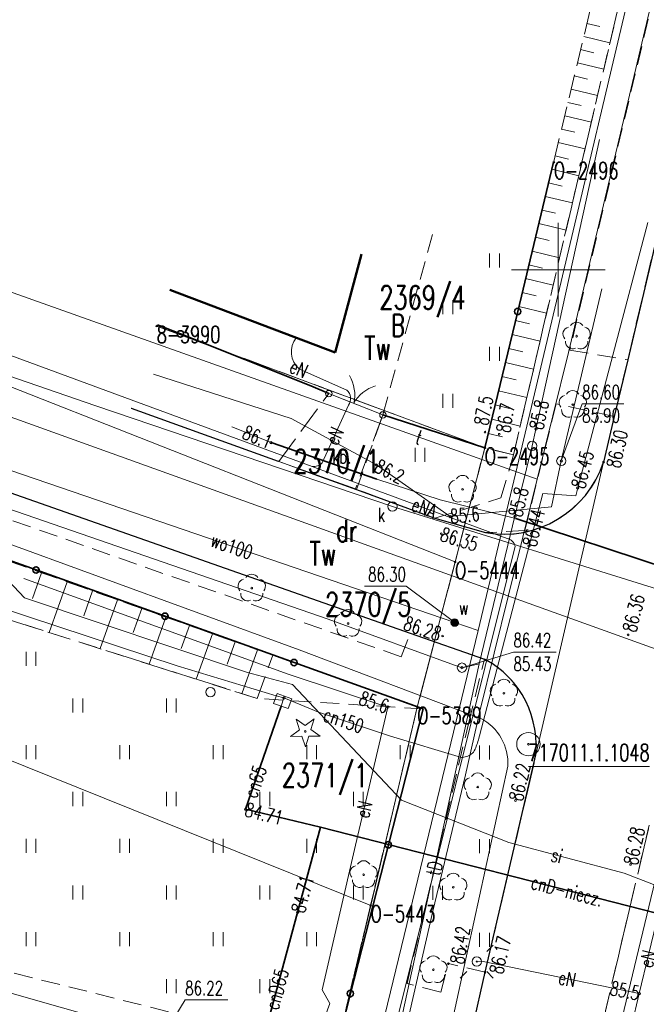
# Model space of a CAD drawing. Header units: metres. Extents: x 7427346 to 7428402, y 5774471 to 5775252.
# Tile 10 of 21: x 7427771 to 7427805, y 5774911 to 5774963. Entities that reach past the tile are written whole.
import ezdxf
from ezdxf.enums import TextEntityAlignment as Align

# ---------------------------------------------------------------- set-up
doc = ezdxf.new("R2010")
doc.units = ezdxf.units.M
for name, pattern in [('1', [0]), ('2_1', [0]), ('2_14', [1, -1]), ('2_OTKC', [1.5, 1, -0.5]), ('2_OTKJ', [2, 1.5, -0.5]), ('2_OTKK', [0]), ('2_OTKU', [2, 1.5, -0.5]), ('2_OTRK', [1.75, 1.25, -0.5]), ('2_OTRKG', [1.75, 1.25, -0.5]), ('2_OTZT', [1.5, 1, -0.5]), ('3_EGBU_A', [0]), ('4_SUCP', [0]), ('4_SUEP_A', [0]), ('4_SUKP', [0]), ('4_SULO', [0]), ('4_SUPK', [0]), ('4_SUSP', [0]), ('4_SUTP_A', [0]), ('4_SUWP', [0]), ('GDE', [0]), ('GUK', [2, 1.5, -0.5]), ('GUZ', [1, 0.5, -0.5])]:
    doc.linetypes.add(name, pattern=pattern)
doc.layers.get('0').update_dxf_attribs({"color": 250, "linetype": 'CONTINUOUS', "lineweight": 100})
for name, color, linetype, lineweight in [('Dzialki', 7, 'GDE', 18), ('EGBB_L_0', 7, '3_EGBU_A', 50), ('Kontury', 3, 'GUK', 18), ('Numery_dzialek', 7, 'CONTINUOUS', 13), ('Numery_konturow', 3, 'CONTINUOUS', 13), ('Numery_punktow', 7, 'CONTINUOUS', 9), ('Numery_uzytkow', 3, 'CONTINUOUS', 13), ('Osnowy_poziome_numery', 7, 'CONTINUOUS', 9), ('Osnowy_poziome_punkty', 7, 'CONTINUOUS', 18), ('OTK_E_T_3', 7, 'CONTINUOUS', 0), ('OTK_L_0', 7, '2_OTKJ', 18), ('OTK_L_1', 7, '2_OTKK', 25), ('OTK_L_2', 7, '2_OTKC', 18), ('OTK_L_4', 7, '2_OTKU', 18), ('OTO_L_0', 7, 'CONTINUOUS', 35), ('OTO_L_1', 7, 'CONTINUOUS', 18), ('OTR_L_1', 7, '2_OTRK', 18), ('OTR_T_0', 7, 'CONTINUOUS', 18), ('OTR_T_1', 7, 'CONTINUOUS', 18), ('OTZ_L_3', 7, '2_OTZT', 18), ('Podzial_sekcyjny_krzyze', 7, '1', 18), ('Punkty', 7, 'CONTINUOUS', 18), ('SUE_T_3', 7, 'CONTINUOUS', 18), ('SUEP_E_T_0', 1, 'CONTINUOUS', 0), ('SUEP_L_0', 1, '4_SUEP_A', 18), ('SUER_T_0', 1, 'CONTINUOUS', 18), ('SUL_L_1', 7, '4_SULO', 35), ('SUP_L_1', 7, '4_SUPK', 18), ('SUP_T_0', 7, 'CONTINUOUS', 18), ('SUSP_E_T_0', 7, 'CONTINUOUS', 0), ('SUSP_L_0', 7, '4_SUSP', 18), ('SUW_E_T_2', 5, 'CONTINUOUS', 0), ('SUW_T_5', 5, 'CONTINUOUS', 18), ('SUWP_E_T_0', 5, 'CONTINUOUS', 0), ('SUWP_L_0', 5, '4_SUWP', 18), ('SUWR_T_0', 5, 'CONTINUOUS', 18), ('Uzytki', 3, 'GUZ', 18)]:
    doc.layers.add(name, color=color, linetype=linetype, lineweight=lineweight)
for name, color, linetype, lineweight, true_color in [('OTZ_T_0', 96, 'CONTINUOUS', 18, 0x008000), ('OTZ_T_1', 96, 'CONTINUOUS', 18, 0x008000), ('SUCP_E_T_0', 212, 'CONTINUOUS', 18, 0xd200d2), ('SUCP_L_0', 212, '4_SUCP', 18, 0xd200d2), ('SUCR_T_0', 212, 'CONTINUOUS', 18, 0xd200d2), ('SUK_E_T_4', 36, 'CONTINUOUS', 0, 0x803300), ('SUK_T_3', 36, 'CONTINUOUS', 18, 0x803300), ('SUKP_L_0', 36, '4_SUKP', 18, 0x803300), ('SUKR_T_0', 36, 'CONTINUOUS', 18, 0x803300), ('SUTP_E_T_0', 30, 'CONTINUOUS', 0, 0xff9100), ('SUTP_L_0', 30, '4_SUTP_A', 18, 0xff9100), ('SUTR_T_0', 30, 'CONTINUOUS', 18, 0xff9100)]:
    doc.layers.add(name, color=color, linetype=linetype, lineweight=lineweight, true_color=true_color)
doc.styles.get("Standard").update_dxf_attribs({"font": 'Simplex.SHX', "width": 0.75})

# ---------------------------------------------------------------- blocks, each defined once
blk = doc.blocks.new('GRO')
at = {"linetype": 'CONTINUOUS'}
blk.add_circle((0, 0), 0.045, dxfattribs=at)
blk = doc.blocks.new('OSP')
at = {"linetype": 'CONTINUOUS'}
for radius in [0.625, 0.045]:
    blk.add_circle((0, 0), radius, dxfattribs=at)
blk = doc.blocks.new('2_OTRN')
at = {"linetype": 'CONTINUOUS'}
blk.add_circle((0, 0), 0.045, dxfattribs=at)
blk = doc.blocks.new('2_OTRS')
at = {"linetype": 'CONTINUOUS'}
blk.add_circle((0, 0), 0.045, dxfattribs=at)
blk = doc.blocks.new('2_OTZT')
at = {"linetype": 'CONTINUOUS'}
for p, q in [((-0.2625, -0.375), (-0.2625, 0.375)), ((0.2625, -0.375), (0.2625, 0.375))]:
    blk.add_line(p, q, dxfattribs=at)
blk = doc.blocks.new('2_OTZG')
at = {"linetype": 'CONTINUOUS'}
for p, q in [((-0.3012, 0.09375), (-0.4937, 0.6621)), ((-0.4937, 0.6621), (-0.0039, 0.31545)), ((-0.0039, 0.31545), (0.4771, 0.67415)), ((0.4771, 0.67415), (0.2988, 0.1012)), ((-0.78225, -0.26495), (-0.3012, 0.09375)), ((0.2988, 0.1012), (0.7886, -0.24545)), ((-0.18225, -0.2575), (-0.78225, -0.26495)), ((0.01025, -0.82585), (-0.18225, -0.2575)), ((0.1886, -0.2529), (0.01025, -0.82585)), ((0.7886, -0.24545), (0.1886, -0.2529))]:
    blk.add_line(p, q, dxfattribs=at)
blk.add_circle((0, 0), 0.045, dxfattribs=at)
blk = doc.blocks.new('2_OTZL')
at = {"linetype": 'CONTINUOUS'}
blk.add_circle((0, 0), 0.045, dxfattribs=at)
for centre, start, end in [((0, 0.375), 30.1401, 149.8599), ((-0.357, 0.116), 102.1445, 221.86), ((0.357, 0.116), 318.14, 77.8555), ((-0.22, -0.303), 174.1482, 293.8542), ((0.22, -0.303), 246.1458, 5.8518)]:
    blk.add_arc(centre, 0.375, start, end, dxfattribs=at)
blk = doc.blocks.new('4_SUPS')
at = {"linetype": 'CONTINUOUS'}
blk.add_circle((0, 0), 0.0625, dxfattribs=at)
blk = doc.blocks.new('4_SUEO_W')
at = {"linetype": 'CONTINUOUS'}
for p, q in [((-0.53035, 0.53035), (-0.8839, 0.8839)), ((0.53035, 0.53035), (0.8839, 0.8839)), ((-0.53035, -0.53035), (-0.8839, -0.8839)), ((0.53035, -0.53035), (0.8839, -0.8839))]:
    blk.add_line(p, q, dxfattribs=at)
blk.add_circle((0, 0), 0.025, dxfattribs=at)
blk = doc.blocks.new('4_SUPP')
at = {"linetype": 'CONTINUOUS'}
blk.add_circle((0, 0), 0.25, dxfattribs=at)
blk = doc.blocks.new('4_SUKS')
at = {"linetype": 'CONTINUOUS'}
blk.add_circle((0, 0), 0.25, dxfattribs=at)
blk = doc.blocks.new('4_SUPK')
at = {"linetype": 'CONTINUOUS'}
blk.add_circle((0, 0), 0.25, dxfattribs=at)
blk = doc.blocks.new('4_SUWW')
at = {"linetype": 'CONTINUOUS'}
for radius in [0.2, 0.175, 0.15, 0.125, 0.1, 0.075, 0.05, 0.025, 0.00715]:
    blk.add_circle((0, 0), radius, dxfattribs=at)

msp = doc.modelspace()

# ---------------------------------------------------------------- linework, layer by layer
at = {"layer": 'Dzialki'}
for p, q in [((7427794.48, 5774934.38), (7427740.03, 5774955.85)), ((7427796.07, 5774940.48), (7427799.76, 5774955.75)), ((7427792.46, 5774926.62), (7427727.61, 5774949.97)), ((7427796.07, 5774940.48), (7427778.53, 5774946.99)), ((7427794.48, 5774934.38), (7427796.07, 5774940.48)), ((7427789.97, 5774916.02), (7427733.14, 5774938.87)), ((7427792.46, 5774926.62), (7427794.48, 5774934.38)), ((7427789.97, 5774916.02), (7427792.46, 5774926.62)), ((7427762.56, 5774800.33), (7427789.97, 5774916.02))]:
    msp.add_line(p, q, dxfattribs=at)
at = {"layer": 'EGBB_L_0', "linetype": '3_EGBU_A'}
for q in [(7427789.47, 5774950.83), (7427779.23, 5774948.92)]:
    msp.add_line((7427788.07, 5774945.57), q, dxfattribs=at)
at = {"layer": 'Kontury'}
for p, q in [((7427799.75, 5774955.75), (7427796.07, 5774940.48)), ((7427727.61, 5774949.97), (7427792.46, 5774926.62)), ((7427796.07, 5774940.48), (7427778.53, 5774946.99)), ((7427796.07, 5774940.48), (7427794.48, 5774934.37)), ((7427794.48, 5774934.37), (7427792.46, 5774926.62)), ((7427792.46, 5774926.62), (7427789.96, 5774916.02)), ((7427789.96, 5774916.02), (7427762.56, 5774800.33))]:
    msp.add_line(p, q, dxfattribs=at)
at = {"layer": 'Osnowy_poziome_numery', "linetype": 'CONTINUOUS'}
msp.add_line((7427798.4, 5774923.44), (7427804.882, 5774923.44), dxfattribs=at)
at = {"layer": 'OTK_L_0', "linetype": '2_OTKJ'}
for p, q in [((7427803.71, 5774945.18), (7427813.8, 5774987.96)), ((7427792.08, 5774930.57), (7427727.45, 5774953.28)), ((7427802.995, 5774942.149), (7427803.71, 5774945.18)), ((7427785.02, 5774939.76), (7427777.16, 5774942.6)), ((7427802.42, 5774939.71), (7427802.995, 5774942.149)), ((7427786.03, 5774939.39), (7427785.02, 5774939.76)), ((7427789.21, 5774938.26), (7427786.03, 5774939.39)), ((7427793.39, 5774936.72), (7427789.21, 5774938.26)), ((7427796.11, 5774935.95), (7427793.39, 5774936.72)), ((7427796.05, 5774929.19), (7427792.08, 5774930.57)), ((7427796.08, 5774912.45), (7427798.75, 5774923.84)), ((7427794.61, 5774876.81), (7427804.86, 5774920.31)), ((7427795.18, 5774908.45), (7427796.08, 5774912.45))]:
    msp.add_line(p, q, dxfattribs=at)
at = {"layer": 'OTK_L_0', "linetype": '2_14'}
msp.add_line((7427798.75, 5774923.84), (7427802.42, 5774939.71), dxfattribs=at)
at = {"layer": 'OTK_L_0', "linetype": '2_OTKJ'}
for centre, radius, start, end in [((7427797.079, 5774941.491), 5.63, 281.795, 341.5569), ((7427797.092, 5774941.494), 5.63, 259.9574, 281.6641), ((7427793.639, 5774924.617), 5.17, 351.3589, 62.1988)]:
    msp.add_arc(centre, radius, start, end, dxfattribs=at)
at = {"layer": 'OTK_L_1', "linetype": '2_OTKK'}
for p, q in [((7427813.8, 5774987.96), (7427803.71, 5774945.18)), ((7427727.45, 5774953.28), (7427792.08, 5774930.57)), ((7427803.71, 5774945.18), (7427802.995, 5774942.149)), ((7427777.16, 5774942.6), (7427785.02, 5774939.76)), ((7427802.995, 5774942.149), (7427802.42, 5774939.71)), ((7427786.03, 5774939.39), (7427789.21, 5774938.26)), ((7427789.21, 5774938.26), (7427793.39, 5774936.72)), ((7427793.39, 5774936.72), (7427796.11, 5774935.95)), ((7427792.08, 5774930.57), (7427796.05, 5774929.19)), ((7427796.08, 5774912.45), (7427798.75, 5774923.84)), ((7427795.18, 5774908.45), (7427796.08, 5774912.45))]:
    msp.add_line(p, q, dxfattribs=at)
for centre, radius, start, end in [((7427797.081, 5774941.496), 5.63, 260.0718, 341.5079), ((7427793.639, 5774924.617), 5.17, 351.3589, 62.1988)]:
    msp.add_arc(centre, radius, start, end, dxfattribs=at)
at = {"layer": 'OTK_L_2', "linetype": '2_OTKC'}
for p, q in [((7427797.603, 5774940.111), (7427806.16, 5774976.66)), ((7427807.92, 5774976.53), (7427800.61, 5774945.7)), ((7427800.61, 5774945.7), (7427803.71, 5774945.18)), ((7427803.71, 5774945.18), (7427802.995, 5774942.149)), ((7427799.88, 5774942.83), (7427798.21, 5774936.06)), ((7427802.995, 5774942.149), (7427799.88, 5774942.83)), ((7427791.6, 5774929.31), (7427760.62, 5774940.16)), ((7427796.93, 5774937.8), (7427797.603, 5774940.111)), ((7427793.39, 5774936.72), (7427796.93, 5774937.8)), ((7427796.11, 5774935.95), (7427793.39, 5774936.72)), ((7427798.21, 5774936.06), (7427796.11, 5774935.95)), ((7427784.735, 5774929.395), (7427775.626, 5774932.647)), ((7427791.6, 5774929.31), (7427792.08, 5774930.57)), ((7427796.05, 5774929.19), (7427792.08, 5774930.57)), ((7427792.77, 5774926.53), (7427784.735, 5774929.395)), ((7427795.19, 5774925.72), (7427796.05, 5774929.19)), ((7427786.85, 5774903.36), (7427792.77, 5774926.53)), ((7427791.91, 5774911.84), (7427795.19, 5774925.72)), ((7427794.61, 5774876.81), (7427804.86, 5774920.31)), ((7427793.71, 5774911.39), (7427794.12, 5774912.91)), ((7427796.08, 5774912.45), (7427794.12, 5774912.91)), ((7427795.18, 5774908.45), (7427796.08, 5774912.45)), ((7427793.71, 5774911.39), (7427791.91, 5774911.84))]:
    msp.add_line(p, q, dxfattribs=at)
at = {"layer": 'OTK_L_4', "linetype": '2_OTKU'}
for p, q in [((7427785.052, 5774939.748), (7427787.73, 5774943.38)), ((7427790.62, 5774942.24), (7427789.152, 5774938.281))]:
    msp.add_line(p, q, dxfattribs=at)
at = {"layer": 'OTK_L_4', "linetype": '2_14'}
for p, q in [((7427787.73, 5774943.38), (7427790.62, 5774942.24)), ((7427789.152, 5774938.281), (7427785.052, 5774939.748))]:
    msp.add_line(p, q, dxfattribs=at)
at = {"layer": 'OTO_L_0'}
for p, q in [((7427797.827, 5774947.771), (7427799.75, 5774955.75)), ((7427796.07, 5774940.48), (7427797.827, 5774947.771)), ((7427779.795, 5774946.571), (7427778.57, 5774947.06)), ((7427786.76, 5774943.79), (7427779.795, 5774946.571)), ((7427786.76, 5774943.79), (7427787.73, 5774943.38)), ((7427796.07, 5774940.48), (7427790.62, 5774942.24)), ((7427765.175, 5774936.429), (7427772.074, 5774933.954)), ((7427772.074, 5774933.954), (7427778.972, 5774931.479)), ((7427778.972, 5774931.479), (7427785.871, 5774929.005)), ((7427785.871, 5774929.005), (7427792.77, 5774926.53)), ((7427792.77, 5774926.53), (7427790.913, 5774919.263)), ((7427790.913, 5774919.263), (7427788.882, 5774911.312)), ((7427788.882, 5774911.312), (7427786.85, 5774903.36))]:
    msp.add_line(p, q, dxfattribs=at)
for centre in [(7427797.827, 5774947.771), (7427779.795, 5774946.571), (7427772.074, 5774933.954), (7427778.972, 5774931.479), (7427785.871, 5774929.005), (7427790.913, 5774919.263), (7427788.882, 5774911.312)]:
    msp.add_circle(centre, 0.17, dxfattribs=at)
at = {"layer": 'OTO_L_1'}
for p, q in [((7427787.73, 5774943.38), (7427788.594, 5774943.039)), ((7427788.361, 5774943.131), (7427789.756, 5774942.581)), ((7427789.756, 5774942.581), (7427790.62, 5774942.24))]:
    msp.add_line(p, q, dxfattribs=at)
for centre in [(7427787.73, 5774943.38), (7427790.62, 5774942.24)]:
    msp.add_circle(centre, 0.17, dxfattribs=at)
for centre, start, end in [((7427787.115, 5774943.326), 346.417, 30.4914), ((7427790.8, 5774941.872), 106.4537, 150.5281)]:
    msp.add_arc(centre, 2, start, end, dxfattribs=at)
at = {"layer": 'OTR_L_1', "linetype": '2_OTRK'}
for p, q in [((7427797.603, 5774940.111), (7427806.16, 5774976.66)), ((7427797.603, 5774940.111), (7427796.07, 5774940.48)), ((7427783.9, 5774927.08), (7427761.69, 5774934.13)), ((7427783.9, 5774927.08), (7427784.735, 5774929.395))]:
    msp.add_line(p, q, dxfattribs=at)
at = {"layer": 'OTR_L_1', "linetype": '2_OTRKG'}
for p, q in [((7427796.07, 5774940.48), (7427804.62, 5774976)), ((7427784.735, 5774929.395), (7427760.074, 5774938.187))]:
    msp.add_line(p, q, dxfattribs=at)
at = {"layer": 'OTR_L_1', "linetype": '2_1'}
for p, q in [((7427801.531, 5774963.168), (7427802.227, 5774963)), ((7427801.363, 5774962.469), (7427802.759, 5774962.133)), ((7427801.195, 5774961.769), (7427801.895, 5774961.601)), ((7427801.025, 5774961.067), (7427802.43, 5774960.729)), ((7427800.856, 5774960.362), (7427801.56, 5774960.193)), ((7427800.686, 5774959.655), (7427802.099, 5774959.315)), ((7427800.515, 5774958.946), (7427801.224, 5774958.776)), ((7427800.344, 5774958.235), (7427801.766, 5774957.893)), ((7427800.172, 5774957.522), (7427800.886, 5774957.35)), ((7427800, 5774956.806), (7427801.431, 5774956.461)), ((7427799.827, 5774956.088), (7427800.545, 5774955.915)), ((7427799.654, 5774955.368), (7427801.094, 5774955.021)), ((7427799.48, 5774954.645), (7427800.202, 5774954.471)), ((7427799.305, 5774953.92), (7427800.755, 5774953.572)), ((7427799.13, 5774953.193), (7427799.857, 5774953.018)), ((7427798.955, 5774952.464), (7427800.413, 5774952.113)), ((7427798.779, 5774951.733), (7427799.51, 5774951.557)), ((7427798.602, 5774950.999), (7427800.07, 5774950.645)), ((7427798.425, 5774950.263), (7427799.161, 5774950.085)), ((7427798.247, 5774949.524), (7427799.724, 5774949.169)), ((7427798.069, 5774948.783), (7427798.809, 5774948.605)), ((7427797.89, 5774948.04), (7427799.376, 5774947.683)), ((7427797.71, 5774947.295), (7427798.456, 5774947.115)), ((7427797.53, 5774946.547), (7427799.026, 5774946.187)), ((7427797.35, 5774945.797), (7427798.1, 5774945.616)), ((7427797.169, 5774945.044), (7427798.674, 5774944.682)), ((7427796.987, 5774944.29), (7427797.742, 5774944.108)), ((7427796.805, 5774943.533), (7427798.319, 5774943.168)), ((7427796.622, 5774942.773), (7427797.381, 5774942.59)), ((7427796.439, 5774942.011), (7427797.962, 5774941.644)), ((7427796.255, 5774941.247), (7427797.019, 5774941.063)), ((7427772.372, 5774933.803), (7427771.881, 5774932.427)), ((7427773.748, 5774933.312), (7427772.784, 5774930.609)), ((7427775.099, 5774932.83), (7427774.626, 5774931.502)), ((7427776.427, 5774932.357), (7427775.497, 5774929.747)), ((7427777.732, 5774931.892), (7427777.275, 5774930.61)), ((7427779.014, 5774931.435), (7427778.116, 5774928.916)), ((7427780.273, 5774930.986), (7427779.832, 5774929.748)), ((7427781.51, 5774930.545), (7427780.643, 5774928.114)), ((7427782.725, 5774930.111), (7427782.3, 5774928.917)), ((7427783.92, 5774929.685), (7427783.083, 5774927.339))]:
    msp.add_line(p, q, dxfattribs=at)
msp.add_point((7427796.07, 5774940.48), dxfattribs=at)
at = {"layer": 'OTZ_L_3', "linetype": '2_OTZT'}
for p, q in [((7427796.07, 5774940.48), (7427799.09, 5774953)), ((7427790.62, 5774942.24), (7427793.33, 5774952.09)), ((7427789.21, 5774938.26), (7427790.62, 5774942.24)), ((7427796.07, 5774940.48), (7427790.62, 5774942.24)), ((7427797.603, 5774940.111), (7427796.07, 5774940.48)), ((7427796.93, 5774937.8), (7427797.603, 5774940.111)), ((7427793.39, 5774936.72), (7427789.21, 5774938.26)), ((7427793.39, 5774936.72), (7427796.93, 5774937.8)), ((7427783.9, 5774927.08), (7427769.31, 5774931.71)), ((7427795.19, 5774925.72), (7427796.05, 5774929.19)), ((7427792.77, 5774926.53), (7427783.9, 5774927.08)), ((7427786.85, 5774903.36), (7427792.77, 5774926.53)), ((7427791.91, 5774911.84), (7427795.19, 5774925.72)), ((7427796.08, 5774912.45), (7427798.75, 5774923.84)), ((7427779.16, 5774910.34), (7427754.51, 5774916.49)), ((7427793.71, 5774911.39), (7427794.12, 5774912.91)), ((7427796.08, 5774912.45), (7427794.12, 5774912.91)), ((7427793.71, 5774911.39), (7427791.91, 5774911.84))]:
    msp.add_line(p, q, dxfattribs=at)
msp.add_arc((7427793.639, 5774924.617), 5.17, 351.3589, 62.1988, dxfattribs=at)
at = {"layer": 'Podzial_sekcyjny_krzyze'}
for p, q in [((7427800, 5774947.5), (7427800, 5774952.5)), ((7427797.5, 5774950), (7427802.5, 5774950))]:
    msp.add_line(p, q, dxfattribs=at)
at = {"layer": 'SUCP_L_0', "linetype": '4_SUCP'}
for p, q in [((7427801.04, 5774938.34), (7427804.79, 5774952.53)), ((7427795.78, 5774925.08), (7427799.18, 5774938.04)), ((7427799.18, 5774938.04), (7427800.93, 5774937.91)), ((7427800.93, 5774937.91), (7427801.04, 5774938.34)), ((7427779.62, 5774928.82), (7427768.22, 5774932.58)), ((7427784.92, 5774927.23), (7427779.62, 5774928.82)), ((7427785.33, 5774927.11), (7427784.92, 5774927.23)), ((7427785.18, 5774926.67), (7427785.33, 5774927.11)), ((7427785.33, 5774927.11), (7427785.71, 5774926.96)), ((7427785.71, 5774926.96), (7427787.17, 5774926.36)), ((7427783.28, 5774921.16), (7427785.18, 5774926.67)), ((7427787.17, 5774926.36), (7427791.02, 5774925.07)), ((7427791.02, 5774925.07), (7427794.83, 5774923.93)), ((7427795.645, 5774924.615), (7427795.674, 5774924.698)), ((7427795.674, 5774924.698), (7427795.701, 5774924.782)), ((7427795.701, 5774924.782), (7427795.726, 5774924.866)), ((7427795.726, 5774924.866), (7427795.749, 5774924.952)), ((7427795.749, 5774924.952), (7427795.77, 5774925.037)), ((7427795.77, 5774925.037), (7427795.78, 5774925.08)), ((7427795.354, 5774924.119), (7427795.412, 5774924.168)), ((7427795.412, 5774924.168), (7427795.465, 5774924.222)), ((7427795.465, 5774924.222), (7427795.49, 5774924.25)), ((7427795.49, 5774924.25), (7427795.509, 5774924.29)), ((7427795.509, 5774924.29), (7427795.546, 5774924.37)), ((7427795.546, 5774924.37), (7427795.581, 5774924.451)), ((7427795.581, 5774924.451), (7427795.614, 5774924.533)), ((7427795.614, 5774924.533), (7427795.645, 5774924.615)), ((7427794.83, 5774923.93), (7427794.868, 5774923.932)), ((7427794.868, 5774923.932), (7427794.943, 5774923.941)), ((7427794.943, 5774923.941), (7427795.017, 5774923.956)), ((7427795.017, 5774923.956), (7427795.089, 5774923.977)), ((7427795.089, 5774923.977), (7427795.16, 5774924.004)), ((7427795.16, 5774924.004), (7427795.228, 5774924.037)), ((7427795.228, 5774924.037), (7427795.293, 5774924.075)), ((7427795.293, 5774924.075), (7427795.354, 5774924.119)), ((7427787.28, 5774920.2), (7427783.28, 5774921.16)), ((7427787.28, 5774920.2), (7427783.57, 5774906.42)), ((7427813.25, 5774913.55), (7427787.28, 5774920.2))]:
    msp.add_line(p, q, dxfattribs=at)
at = {"layer": 'SUEP_L_0', "linetype": '4_SUEP_A'}
for p, q in [((7427786.14, 5774929.69), (7427734.21, 5774948.61)), ((7427786.84, 5774939.48), (7427769.97, 5774945.7)), ((7427786.16, 5774944.69), (7427788.69, 5774943.57)), ((7427788.78, 5774942.76), (7427787.37, 5774939.68)), ((7427782.55, 5774941.61), (7427784.64, 5774940.76)), ((7427784.64, 5774940.76), (7427790.29, 5774938.8)), ((7427787.89, 5774939.09), (7427786.84, 5774939.48)), ((7427787.89, 5774939.09), (7427797.27, 5774935.64)), ((7427790.29, 5774938.8), (7427793.69, 5774937.71)), ((7427793.69, 5774937.71), (7427797.73, 5774936.7)), ((7427797.73, 5774936.7), (7427809.16, 5774932.92)), ((7427785.51, 5774886.4), (7427797.69, 5774935.22)), ((7427785.56, 5774928.38), (7427771.43, 5774933.5)), ((7427795.85, 5774926.02), (7427786.14, 5774929.69)), ((7427790.89, 5774926.62), (7427785.56, 5774928.38)), ((7427789.15, 5774919.24), (7427790.89, 5774926.62)), ((7427793.53, 5774906.22), (7427797.3, 5774923.47)), ((7427807.04, 5774922.64), (7427804.33, 5774911.31)), ((7427787.38, 5774911.51), (7427789.15, 5774919.24)), ((7427805.385, 5774918.248), (7427803.056, 5774908.523)), ((7427795.9, 5774913.04), (7427795.64, 5774913.02)), ((7427804.33, 5774911.31), (7427795.9, 5774913.04)), ((7427787.79, 5774910.78), (7427787.38, 5774911.51)), ((7427803.02, 5774905.96), (7427804.33, 5774911.31)), ((7427787.25, 5774909.34), (7427787.79, 5774910.78))]:
    msp.add_line(p, q, dxfattribs=at)
for centre, radius, start, end in [((7427786.914, 5774945.61), 1.19, 140.9581, 230.6668), ((7427788.284, 5774943.115), 0.61, 324.4257, 48.2546), ((7427786.926, 5774940.054), 0.58, 261.4426, 319.9063), ((7427797.128, 5774935.078), 0.58, 14.2, 75.8), ((7427794.604, 5774923.624), 2.7, 356.7201, 62.5274)]:
    msp.add_arc(centre, radius, start, end, dxfattribs=at)
at = {"layer": 'SUKP_L_0', "linetype": '4_SUKP'}
for p, q in [((7427775.28, 5774942.73), (7427747.34, 5774952.34)), ((7427791.13, 5774937.35), (7427775.28, 5774942.73)), ((7427810.09, 5774931.42), (7427791.13, 5774937.35)), ((7427759.9, 5774914.38), (7427778.15, 5774909.23))]:
    msp.add_line(p, q, dxfattribs=at)
at = {"layer": 'SUKR_T_0', "linetype": 'CONTINUOUS', "lineweight": 0}
for p, q in [((7427778.86, 5774909.03), (7427780.05, 5774910.97)), ((7427780.05, 5774910.97), (7427782.33, 5774910.97))]:
    msp.add_line(p, q, dxfattribs=at)
at = {"layer": 'SUL_L_1', "linetype": '4_SULO'}
for p, q in [((7427784.64, 5774940.76), (7427790.29, 5774938.8)), ((7427797.73, 5774936.7), (7427809.16, 5774932.92)), ((7427783.28, 5774921.16), (7427785.18, 5774926.67)), ((7427787.28, 5774920.2), (7427783.28, 5774921.16)), ((7427787.28, 5774920.2), (7427783.57, 5774906.42)), ((7427813.25, 5774913.55), (7427787.28, 5774920.2))]:
    msp.add_line(p, q, dxfattribs=at)
at = {"layer": 'SUP_L_1', "linetype": '4_SUPK'}
for p, q in [((7427784.96, 5774927.35), (7427784.77, 5774926.82)), ((7427785.75, 5774927.07), (7427784.96, 5774927.35)), ((7427784.77, 5774926.82), (7427785.56, 5774926.54)), ((7427785.56, 5774926.54), (7427785.75, 5774927.07))]:
    msp.add_line(p, q, dxfattribs=at)
at = {"layer": 'SUSP_L_0', "linetype": '4_SUSP'}
for p, q in [((7427771.46, 5774932.46), (7427770.02, 5774933.98)), ((7427783.38, 5774928.47), (7427771.46, 5774932.46)), ((7427785.78, 5774927.83), (7427783.38, 5774928.47)), ((7427791.62, 5774921.65), (7427785.78, 5774927.83)), ((7427797.36, 5774919.38), (7427791.62, 5774921.65)), ((7427803.52, 5774917.75), (7427797.36, 5774919.38)), ((7427810.88, 5774914.87), (7427803.52, 5774917.75))]:
    msp.add_line(p, q, dxfattribs=at)
at = {"layer": 'SUTP_L_0', "linetype": '4_SUTP_A'}
for p, q in [((7427800.54, 5774945.58), (7427812.59, 5774996.29)), ((7427730.33, 5774963.14), (7427798.87, 5774938.81)), ((7427802.2, 5774956.97), (7427798.8, 5774941.48)), ((7427800.16, 5774939.78), (7427802.32, 5774948.98)), ((7427787.7, 5774931.32), (7427746.09, 5774945.7)), ((7427798.87, 5774938.81), (7427800.54, 5774945.58)), ((7427778.35, 5774944.41), (7427785.71, 5774942.05)), ((7427785.71, 5774942.05), (7427790.27, 5774939.57)), ((7427798.8, 5774941.48), (7427798.6, 5774940.58)), ((7427798.6, 5774940.58), (7427797.68, 5774936.82)), ((7427790.27, 5774939.57), (7427794.22, 5774936.81)), ((7427799.64, 5774937.33), (7427800.16, 5774939.78)), ((7427798.87, 5774938.81), (7427795.81, 5774926.4)), ((7427794.22, 5774936.81), (7427799.64, 5774937.33)), ((7427797.68, 5774936.82), (7427795.76, 5774928.93)), ((7427787.7, 5774931.32), (7427794.85, 5774928.73)), ((7427795.76, 5774928.93), (7427790.92, 5774906.77)), ((7427795.76, 5774928.93), (7427794.85, 5774928.73)), ((7427795.03, 5774923), (7427795.81, 5774926.4)), ((7427795.03, 5774923), (7427793.29, 5774915.71)), ((7427793.29, 5774915.71), (7427789.87, 5774900.72))]:
    msp.add_line(p, q, dxfattribs=at)
at = {"layer": 'SUTR_T_0', "linetype": 'CONTINUOUS', "lineweight": 0}
for p, q in [((7427800.16, 5774939.78), (7427801.276, 5774942.833)), ((7427801.276, 5774942.833), (7427803.502, 5774942.833)), ((7427794.85, 5774928.73), (7427797.6, 5774929.567)), ((7427797.6, 5774929.567), (7427799.88, 5774929.567))]:
    msp.add_line(p, q, dxfattribs=at)
at = {"layer": 'SUWP_L_0', "linetype": '4_SUWP'}
for p, q in [((7427800.56, 5774951.1), (7427803.58, 5774963.83)), ((7427723.08, 5774959.24), (7427807.63, 5774928.86)), ((7427797.97, 5774940.21), (7427800.56, 5774951.1)), ((7427747.94, 5774947.07), (7427794.46, 5774931.14)), ((7427795.72, 5774930.71), (7427797.97, 5774940.21)), ((7427794.46, 5774931.14), (7427795.72, 5774930.71)), ((7427795.72, 5774930.71), (7427780.4, 5774867.62))]:
    msp.add_line(p, q, dxfattribs=at)
at = {"layer": 'SUWR_T_0', "linetype": 'CONTINUOUS', "lineweight": 0}
for p in [(7427789.631, 5774933.094), (7427794.46, 5774931.14)]:
    msp.add_line(p, (7427791.856, 5774933.094), dxfattribs=at)
at = {"layer": 'Uzytki'}
for p, q in [((7427796.07, 5774940.48), (7427799.75, 5774955.75)), ((7427792.46, 5774926.62), (7427727.61, 5774949.97)), ((7427778.53, 5774946.99), (7427796.07, 5774940.48)), ((7427794.48, 5774934.37), (7427796.07, 5774940.48)), ((7427792.46, 5774926.62), (7427794.48, 5774934.37)), ((7427789.96, 5774916.02), (7427792.46, 5774926.62)), ((7427762.56, 5774800.33), (7427789.96, 5774916.02))]:
    msp.add_line(p, q, dxfattribs=at)

# ---------------------------------------------------------------- block references
at = {"layer": 'Osnowy_poziome_punkty'}
msp.add_blockref('OSP', (7427798.4, 5774924.64), dxfattribs=at)
at = {"layer": 'OTR_T_0'}
for p in [(7427802.42, 5774939.71), (7427793.74, 5774935.89), (7427793.81, 5774930.42), (7427803.73, 5774930.48), (7427797.71, 5774921.63), (7427803.86, 5774918.21), (7427794.12, 5774912.91), (7427796.08, 5774912.45)]:
    msp.add_blockref('2_OTRS', p, dxfattribs=at)
at = {"layer": 'OTR_T_1'}
for p in [(7427796.08, 5774941.32), (7427796.84, 5774941.21)]:
    msp.add_blockref('2_OTRN', p, dxfattribs=at)
at = {"layer": 'OTZ_L_3'}
for p in [(7427796.59, 5774950.5), (7427794.09, 5774948), (7427796.59, 5774945.5), (7427794.09, 5774943), (7427792.603, 5774940.111), (7427771.81, 5774929.21), (7427774.31, 5774926.71), (7427779.31, 5774926.71), (7427771.81, 5774924.21), (7427776.81, 5774924.21), (7427781.81, 5774924.21), (7427786.81, 5774924.21), (7427791.81, 5774924.21), (7427796.05, 5774924.19), (7427774.31, 5774921.71), (7427779.31, 5774921.71), (7427784.31, 5774921.71), (7427789.31, 5774921.71), (7427771.81, 5774919.21), (7427776.81, 5774919.21), (7427781.81, 5774919.21), (7427786.81, 5774919.21), (7427796.05, 5774919.19), (7427774.31, 5774916.71), (7427779.31, 5774916.71), (7427784.31, 5774916.71), (7427789.31, 5774916.71), (7427793.55, 5774916.69), (7427771.81, 5774914.21), (7427776.81, 5774914.21), (7427781.81, 5774914.21), (7427786.81, 5774914.21), (7427796.05, 5774914.19), (7427779.31, 5774911.71), (7427784.31, 5774911.71)]:
    msp.add_blockref('2_OTZT', p, dxfattribs=at)
at = {"layer": 'OTZ_T_0'}
for p in [(7427800.98, 5774946.45), (7427800.77, 5774942.79), (7427794.88, 5774938.26), (7427783.61, 5774932.98), (7427788.76, 5774931.09), (7427797.09, 5774927.36), (7427795.69, 5774922.35), (7427789.59, 5774917.66), (7427794.38, 5774916.99), (7427793.32, 5774912.58)]:
    msp.add_blockref('2_OTZL', p, dxfattribs=at)
at = {"layer": 'OTZ_T_1'}
msp.add_blockref('2_OTZG', (7427786.47, 5774925.32), dxfattribs=at)
at = {"layer": 'Punkty'}
for p in [(7427799.76, 5774955.75), (7427778.53, 5774946.99), (7427796.07, 5774940.48), (7427794.48, 5774934.38), (7427792.46, 5774926.62), (7427789.97, 5774916.02)]:
    msp.add_blockref('GRO', p, dxfattribs=at)
at = {"layer": 'SUCR_T_0'}
for p in [(7427801.04, 5774938.34), (7427798.44, 5774935.23), (7427785.33, 5774927.11), (7427783.28, 5774921.16), (7427786.06, 5774915.65)]:
    msp.add_blockref('4_SUPS', p, dxfattribs=at)
at = {"layer": 'SUE_T_3'}
for name in ['4_SUEO_W', '4_SUPP']:
    msp.add_blockref(name, (7427795.64, 5774913.02), dxfattribs=at)
at = {"layer": 'SUER_T_0'}
for p in [(7427784.64, 5774940.76), (7427790.89, 5774926.62), (7427804.33, 5774911.31)]:
    msp.add_blockref('4_SUPS', p, dxfattribs=at)
at = {"layer": 'SUK_T_3'}
msp.add_blockref('4_SUKS', (7427791.13, 5774937.35), dxfattribs=at)
at = {"layer": 'SUP_T_0'}
for p in [(7427798.6, 5774940.58), (7427800.16, 5774939.78), (7427794.85, 5774928.73), (7427781.4, 5774927.42)]:
    msp.add_blockref('4_SUPK', p, dxfattribs=at)
at = {"layer": 'SUTR_T_0'}
for p in [(7427798.8, 5774941.48), (7427790.27, 5774939.57), (7427800.16, 5774939.78), (7427794.22, 5774936.81), (7427797.68, 5774936.82), (7427794.85, 5774928.73)]:
    msp.add_blockref('4_SUPS', p, dxfattribs=at)
at = {"layer": 'SUW_T_5'}
msp.add_blockref('4_SUWW', (7427794.46, 5774931.14), dxfattribs=at)
at = {"layer": 'SUWR_T_0'}
msp.add_blockref('4_SUPS', (7427794.46, 5774931.14), dxfattribs=at)

# ---------------------------------------------------------------- texts
at = {"layer": 'Numery_dzialek', "width": 0.7}
for s, p in [('2369/4', (7427790.432, 5774949.148)), ('2370/1', (7427785.842, 5774940.391)), ('2370/5', (7427787.529, 5774932.741)), ('2371/1', (7427785.215, 5774923.607))]:
    msp.add_text(s, height=1.26, dxfattribs=at).set_placement(p, align=Align.TOP_LEFT)
at = {"layer": 'Numery_konturow', "width": 0.7}
for p in [(7427791.06, 5774946.44), (7427788.129, 5774935.456)]:
    msp.add_text('Tw', height=1.26, dxfattribs=at).set_placement(p, align=Align.TOP_RIGHT)
at = {"layer": 'Numery_punktow', "width": 0.7}
for s, p in [('O-2496', (7427799.76, 5774955.75)), ('8-3990', (7427778.53, 5774946.99)), ('O-2495', (7427796.07, 5774940.48)), ('O-5444', (7427794.48, 5774934.38)), ('O-5389', (7427792.46, 5774926.62)), ('O-5443', (7427789.97, 5774916.02))]:
    msp.add_text(s, height=0.9, dxfattribs=at).set_placement(p, align=Align.TOP_LEFT)
at = {"layer": 'Numery_uzytkow', "width": 0.7}
for s, p in [('B', (7427791.06, 5774946.44)), ('dr', (7427788.129, 5774935.456))]:
    msp.add_text(s, height=1.17, dxfattribs=at).set_placement(p)
at = {"layer": 'Osnowy_poziome_numery', "width": 0.7}
msp.add_text('717011.1.1048', height=0.9, dxfattribs=at).set_placement((7427798.4, 5774924.64), align=Align.TOP_LEFT)
at = {"layer": 'OTK_E_T_3', "lineweight": 9, "width": 0.7}
msp.add_text('kb.', height=0.75, dxfattribs=at).set_placement((7427788.421, 5774940.019), align=Align.MIDDLE)
at = {"layer": 'OTR_T_0', "lineweight": 9, "width": 0.7}
for s, rotation, p in [('86.30', 77.72, (7427802.93, 5774939.43)), ('86.35', 342.79, (7427793.74, 5774935.89)), ('86.36', 75.85, (7427803.78, 5774930.66)), ('86.22', 76.84, (7427797.71, 5774921.63)), ('86.28', 78.5, (7427803.86, 5774918.21)), ('86.42', 79.76, (7427794.57, 5774912.9)), ('86.17', 76.76, (7427796.66, 5774912.38))]:
    msp.add_text(s, height=0.75, rotation=rotation, dxfattribs=at).set_placement(p, align=Align.MIDDLE_LEFT)
msp.add_text('86.28', height=0.75, rotation=341.39, dxfattribs=at).set_placement((7427793.7, 5774930.495), align=Align.MIDDLE_RIGHT)
at = {"layer": 'OTR_T_1', "lineweight": 9, "width": 0.7}
for s, rotation, p in [('87.5', 79.17, (7427796.23, 5774941.63)), ('86.7', 80.36, (7427797.41, 5774941.24))]:
    msp.add_text(s, height=0.75, rotation=rotation, dxfattribs=at).set_placement(p)
at = {"layer": 'SUCP_E_T_0', "lineweight": 9, "width": 0.7}
for s, rotation, p in [('cn150', 341.48, (7427788.52, 5774925.91)), ('cn65', 70.97, (7427783.79, 5774922.64)), ('cnD-niecz.', 345.64, (7427800.47, 5774916.82)), ('cnD65', 74.93, (7427784.95, 5774911.55))]:
    msp.add_text(s, height=0.75, rotation=rotation, dxfattribs=at).set_placement(p, align=Align.MIDDLE)
at = {"layer": 'SUCR_T_0', "lineweight": 9, "width": 0.7}
for s, rotation, p in [('86.45', 75.22, (7427801.04, 5774938.34)), ('86.44', 75.68, (7427798.44, 5774935.23)), ('84.71', 346.12, (7427783.28, 5774921.16)), ('84.71', 75.21, (7427786.06, 5774915.65))]:
    msp.add_text(s, height=0.75, rotation=rotation, dxfattribs=at).set_placement(p, align=Align.MIDDLE_LEFT)
at = {"layer": 'SUEP_E_T_0', "lineweight": 9, "width": 0.7}
for s, rotation, p in [('eN', 336.12, (7427786.12, 5774944.71)), ('eN', 65.4, (7427788.03, 5774941.12)), ('eNA', 339.81, (7427792.83, 5774937.27)), ('eN', 76.73, (7427789.6, 5774921.16)), ('eN', 75.9172, (7427804.776, 5774913.174)), ('eN', 348.8038, (7427800.472, 5774912.102))]:
    msp.add_text(s, height=0.75, rotation=rotation, dxfattribs=at).set_placement(p, align=Align.MIDDLE)
at = {"layer": 'SUER_T_0', "lineweight": 9, "width": 0.7}
for s, rotation, p in [('86.1', 337.868, (7427784.64, 5774940.76)), ('85.6', 340.71, (7427790.89, 5774926.62)), ('85.5', 348.9224, (7427804.33, 5774911.31))]:
    msp.add_text(s, height=0.75, rotation=rotation, dxfattribs=at).set_placement(p, align=Align.MIDDLE_RIGHT)
at = {"layer": 'SUK_E_T_4', "lineweight": 9, "width": 0.7}
msp.add_text('k', height=0.75, dxfattribs=at).set_placement((7427790.737, 5774937.273), align=Align.TOP_RIGHT)
at = {"layer": 'SUKR_T_0', "lineweight": 9, "width": 0.7}
msp.add_text('86.22', height=0.75, dxfattribs=at).set_placement((7427780.05, 5774911.97), align=Align.TOP_LEFT)
at = {"layer": 'SUSP_E_T_0', "lineweight": 9, "width": 0.7}
msp.add_text('si', height=0.75, rotation=345.18, dxfattribs=at).set_placement((7427799.93, 5774918.7), align=Align.MIDDLE)
at = {"layer": 'SUTP_E_T_0', "lineweight": 9, "width": 0.7}
for s, rotation, p in [('t', 340.46, (7427792.55, 5774941.05)), ('tD', 77.68, (7427793.38, 5774918.01))]:
    msp.add_text(s, height=0.75, rotation=rotation, dxfattribs=at).set_placement(p, align=Align.MIDDLE)
at = {"layer": 'SUTR_T_0', "lineweight": 9, "width": 0.7}
for s, p in [('86.60', (7427801.276, 5774943.833)), ('85.90', (7427801.276, 5774942.583)), ('86.42', (7427797.6, 5774930.567)), ('85.43', (7427797.6, 5774929.317))]:
    msp.add_text(s, height=0.75, dxfattribs=at).set_placement(p, align=Align.TOP_LEFT)
for s, rotation, p in [('85.8', 77.62, (7427798.8, 5774941.48)), ('86.2', 333.5551, (7427790.27, 5774939.57)), ('85.8', 76.28, (7427797.68, 5774936.82)), ('85.6', 5.4802, (7427794.22, 5774936.81))]:
    msp.add_text(s, height=0.75, rotation=rotation, dxfattribs=at).set_placement(p, align=Align.MIDDLE_LEFT)
at = {"layer": 'SUW_E_T_2', "lineweight": 9, "width": 0.7}
msp.add_text('w', height=0.75, dxfattribs=at).set_placement((7427794.692, 5774931.548))
at = {"layer": 'SUWP_E_T_0', "lineweight": 9, "width": 0.7}
msp.add_text('wo100', height=0.75, rotation=341.1, dxfattribs=at).set_placement((7427782.54, 5774935.22), align=Align.MIDDLE)
at = {"layer": 'SUWR_T_0', "lineweight": 9, "width": 0.7}
msp.add_text('86.30', height=0.75, dxfattribs=at).set_placement((7427791.856, 5774933.344), align=Align.RIGHT)

doc.saveas('drawing.dxf')
